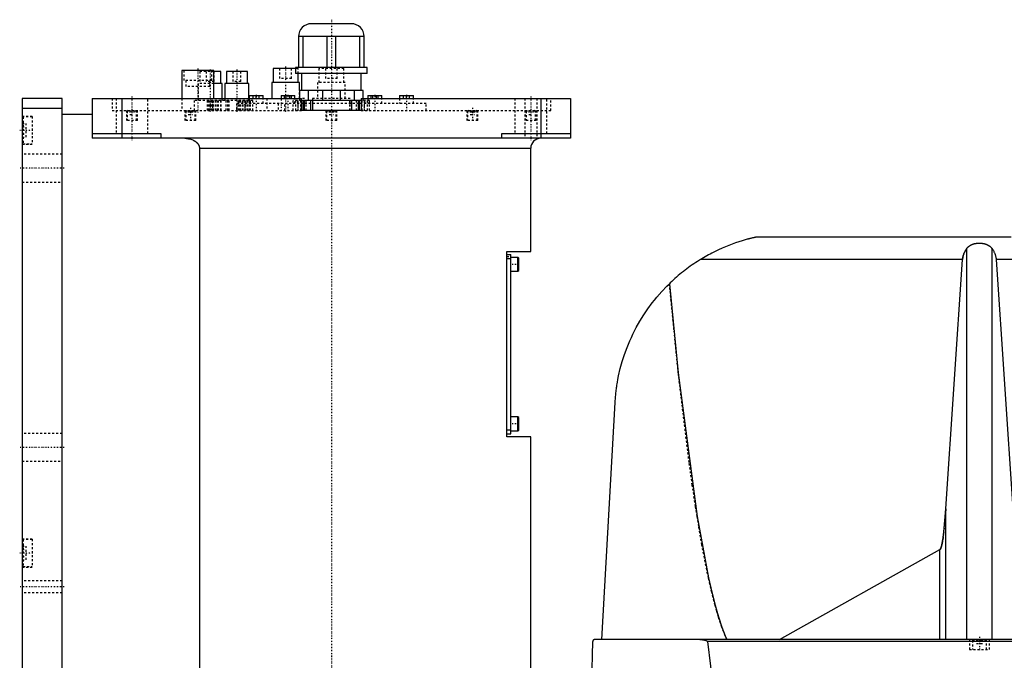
# Model space of a CAD drawing. Extents: x -156 to 706, y -136 to 715.
# Tile 2 of 5: x -156 to 338, y 106 to 428. Entities that reach past the tile are written whole.
import ezdxf

# ---------------------------------------------------------------- set-up
doc = ezdxf.new("R2010")
doc.units = 0
doc.linetypes.add('CENTER', pattern=[1.5, 0.45, -0.5, 0.05, -0.5])
doc.linetypes.add('DASHED', pattern=[2, 1, -1])
for name, color, linetype in [('AM_0', 7, 'CONTINUOUS'), ('AM_3', 7, 'DASHED'), ('AM_7', 7, 'CENTER')]:
    doc.layers.add(name, color=color, linetype=linetype)

msp = doc.modelspace()

# ---------------------------------------------------------------- linework, layer by layer
at = {"layer": 'AM_0', "color": 7, "linetype": 'CONTINUOUS'}
for p, q in [((10, 425.5), (-10, 425.5)), ((16.5, 419), (-16.5, 419)), ((-16.5, 419), (-16.5, 403.5)), ((-14.2, 403.5), (-14.2, 419)), ((-2.3, 419), (-2.3, 403.5)), ((2.3, 403.5), (2.3, 419)), ((14.2, 419), (14.2, 403.5)), ((16.5, 403.5), (16.5, 419)), ((-75, 402), (-75, 388)), ((-59, 402), (-75, 402)), ((-59, 388), (-59, 402)), ((-55.47, 401.5), (-59, 401.5)), ((-55.47, 395.5), (-55.47, 401.5)), ((-52.63, 401.5), (-52.63, 395.5)), ((-42.13, 401.5), (-52.63, 401.5)), ((-42.13, 395.5), (-42.13, 401.5)), ((-29.17, 403), (-29.17, 396)), ((-17.99, 403), (-29.17, 403)), ((-18, 403.5), (-18, 400.5)), ((18, 403.5), (-18, 403.5)), ((18, 400.5), (-18, 400.5)), ((-16.67, 396), (-16.67, 400.5)), ((-15, 400.5), (-15, 392)), ((15, 392), (15, 400.5)), ((18, 400.5), (18, 403.5)), ((-54.72, 395.5), (-59, 395.5)), ((-54.72, 388), (-54.72, 395.5)), ((-53.38, 395.5), (-53.38, 388)), ((-41.38, 395.5), (-53.38, 395.5)), ((-41.38, 388), (-41.38, 395.5)), ((-29.92, 396), (-29.92, 388)), ((-15.92, 396), (-29.92, 396)), ((-15.92, 392), (-15.92, 396)), ((16, 392), (-16, 392)), ((-16, 392), (-16, 388)), ((-11.49, 387), (-11.49, 392)), ((-4.51, 392), (-4.51, 387)), ((4.51, 387), (4.51, 392)), ((11.49, 392), (11.49, 387)), ((16, 388), (16, 392)), ((-155, 388), (-155, 48)), ((-135, 388), (-155, 388)), ((-135, 48), (-135, 388)), ((-120, 388), (-15, 388)), ((-120, 388), (-120, 368)), ((-105, 388), (-105, 368)), ((-41.17, 389.5), (-41.17, 388)), ((-41.17, 389.5), (-34.17, 389.5)), ((-34.17, 388), (-34.17, 389.5)), ((-25.25, 389.5), (-25.25, 388)), ((-25.25, 389.5), (-18.25, 389.5)), ((-18.25, 388), (-18.25, 389.5)), ((-15, 382), (-15, 388)), ((-13.71, 387), (-15, 387)), ((-13.7, 385.5), (-14.16, 385.5)), ((-14.15, 382), (-14.15, 387)), ((-13.7, 387), (-13.7, 382)), ((13.7, 387), (-13.7, 387)), ((-10.3, 382), (-10.3, 387)), ((10.3, 382), (10.3, 387)), ((13.7, 382), (13.7, 387)), ((14.16, 385.5), (13.7, 385.5)), ((15, 387), (13.71, 387)), ((14.15, 382), (14.15, 387)), ((15, 388), (120, 388)), ((15, 388), (15, 382)), ((18.25, 389.5), (18.25, 388)), ((18.25, 389.5), (25.25, 389.5)), ((25.25, 388), (25.25, 389.5)), ((34.17, 389.5), (34.17, 388)), ((34.17, 389.5), (41.17, 389.5)), ((41.17, 388), (41.17, 389.5)), ((105, 388), (105, 368)), ((120, 388), (120, 368)), ((-135, 383), (-155, 383)), ((15, 382), (-15, 382)), ((-120, 380), (-135, 380)), ((-120, 370.5), (-85.5, 370.5)), ((-85.5, 370.5), (-85.5, 368)), ((85.5, 368), (85.5, 370.5)), ((85.5, 370.5), (120, 370.5)), ((120, 368), (-120, 368)), ((-66.14, 363), (-66.14, 68)), ((-66.14, 363), (100, 363)), ((100, 311.3), (100, 363)), ((340.94, 318.5), (213.33, 318.5)), ((88, 311.3), (100, 311.3)), ((88, 218.3), (88, 311.3)), ((318.66, 116.6), (318.66, 312.71)), ((331.34, 116.6), (331.34, 312.71)), ((88, 309.8), (90, 309.8)), ((88, 307.8), (90, 307.8)), ((90, 219.8), (90, 309.8)), ((93.6, 308.3), (90, 308.3)), ((94, 307.9), (93.6, 308.3)), ((93.6, 301.3), (93.6, 308.3)), ((94, 301.7), (94, 307.9)), ((316.57, 307.16), (185.05, 307.16)), ((308.17, 182.23), (316.57, 307.16)), ((392.03, 307.16), (333.43, 307.16)), ((333.43, 307.16), (341.83, 182.23)), ((90, 301.3), (93.6, 301.3)), ((93.6, 301.3), (94, 301.7)), ((135.65, 116.6), (142.34, 235.56)), ((93.6, 228.3), (90, 228.3)), ((94, 227.9), (93.6, 228.3)), ((93.6, 221.3), (93.6, 228.3)), ((94, 221.7), (94, 227.9)), ((88, 221.8), (90, 221.8)), ((88, 219.8), (90, 219.8)), ((100, 218.3), (88, 218.3)), ((90, 221.3), (93.6, 221.3)), ((93.6, 221.3), (94, 221.7)), ((100, 25), (100, 218.3)), ((308.17, 116.6), (308.17, 182.23)), ((224.82, 116.6), (305.15, 161.71)), ((305.15, 116.6), (305.15, 161.71)), ((131.05, 115.63), (128.96, 34.5)), ((702.45, 116.6), (132.05, 116.6)), ((404.88, 115.63), (188.61, 115.63))]:
    msp.add_line(p, q, dxfattribs=at)
for points in [[(-73.48, 368, 0), (-73.23, 368, 0), (-72.69, 367.97, 0), (-72.14, 367.91, 0), (-71.86, 367.87, 0), (-71.59, 367.82, 0), (-71.05, 367.7, 0), (-70.53, 367.56, 0), (-70.04, 367.4, 0), (-69.53, 367.19, 0), (-69.24, 367.05, 0), (-69.16, 367.01, 0), (-69.07, 366.97, 0), (-69.03, 366.95, 0), (-68.99, 366.93, 0), (-68.91, 366.88, 0), (-68.83, 366.84, 0), (-68.79, 366.81, 0), (-68.75, 366.79, 0), (-68.67, 366.74, 0), (-68.59, 366.7, 0), (-68.55, 366.67, 0), (-68.51, 366.65, 0), (-68.44, 366.6, 0), (-68.36, 366.55, 0), (-68.29, 366.5, 0), (-68.21, 366.45, 0), (-68.14, 366.4, 0), (-68.11, 366.37, 0), (-68.07, 366.35, 0), (-68, 366.29, 0), (-67.93, 366.24, 0), (-67.87, 366.19, 0), (-67.8, 366.13, 0), (-67.73, 366.08, 0), (-67.7, 366.05, 0), (-67.66, 366.02, 0), (-67.6, 365.96, 0), (-67.53, 365.89, 0), (-67.46, 365.83, 0), (-67.4, 365.77, 0), (-67.33, 365.7, 0), (-67.3, 365.67, 0), (-67.27, 365.63, 0), (-67.21, 365.56, 0), (-67.15, 365.49, 0), (-67.09, 365.42, 0), (-67.03, 365.35, 0), (-66.97, 365.28, 0), (-66.94, 365.24, 0), (-66.92, 365.21, 0), (-66.86, 365.13, 0), (-66.81, 365.06, 0), (-66.76, 364.98, 0), (-66.71, 364.91, 0), (-66.67, 364.83, 0), (-66.65, 364.79, 0), (-66.62, 364.76, 0), (-66.58, 364.68, 0), (-66.54, 364.6, 0), (-66.52, 364.57, 0), (-66.5, 364.53, 0), (-66.47, 364.45, 0), (-66.43, 364.37, 0), (-66.41, 364.32, 0), (-66.4, 364.28, 0), (-66.36, 364.2, 0), (-66.33, 364.11, 0), (-66.3, 364.02, 0), (-66.28, 363.94, 0), (-66.25, 363.85, 0), (-66.24, 363.8, 0), (-66.23, 363.76, 0), (-66.21, 363.67, 0), (-66.19, 363.58, 0), (-66.18, 363.49, 0), (-66.17, 363.4, 0), (-66.16, 363.31, 0), (-66.15, 363.26, 0), (-66.15, 363.22, 0), (-66.15, 363.13, 0), (-66.14, 363.04, 0), (-66.14, 363, 0)], [(213.33, 318.5, 0), (213.33, 318.5, 0), (213.33, 318.5, 0), (213.33, 318.5, 0), (213.33, 318.5, 0), (213.33, 318.5, 0), (213.32, 318.5, 0), (213.32, 318.5, 0), (213.31, 318.5, 0), (213.3, 318.49, 0), (213.3, 318.49, 0), (213.29, 318.49, 0), (213.29, 318.49, 0), (213.28, 318.49, 0), (213.27, 318.49, 0), (213.26, 318.48, 0), (213.24, 318.48, 0), (213.23, 318.48, 0), (213.22, 318.48, 0), (213.22, 318.48, 0), (213.2, 318.47, 0), (213.19, 318.47, 0), (213.18, 318.47, 0), (213.17, 318.47, 0), (213.15, 318.46, 0), (213.13, 318.46, 0), (213.13, 318.46, 0), (213.12, 318.45, 0), (213.1, 318.45, 0), (213.07, 318.44, 0), (213.05, 318.44, 0), (213.03, 318.44, 0), (213.01, 318.43, 0), (213, 318.43, 0), (212.99, 318.42, 0), (212.96, 318.42, 0), (212.94, 318.41, 0), (212.91, 318.41, 0), (212.89, 318.4, 0), (212.86, 318.4, 0), (212.84, 318.39, 0), (212.83, 318.39, 0), (212.8, 318.39, 0), (212.78, 318.38, 0), (212.67, 318.36, 0), (212.48, 318.31, 0), (212.28, 318.27, 0), (212.18, 318.24, 0), (212.07, 318.22, 0), (211.86, 318.17, 0), (211.65, 318.12, 0), (211.42, 318.07, 0), (211.19, 318.01, 0), (210.95, 317.96, 0), (210.83, 317.93, 0), (210.71, 317.9, 0), (210.46, 317.83, 0), (210.2, 317.77, 0), (210.07, 317.74, 0), (209.94, 317.7, 0), (209.68, 317.64, 0), (209.41, 317.57, 0), (209.28, 317.53, 0), (209.14, 317.5, 0), (208.87, 317.42, 0), (208.6, 317.35, 0), (207.62, 317.08, 0), (205.96, 316.59, 0), (204.36, 316.09, 0), (202.74, 315.54, 0), (201.07, 314.95, 0), (200.23, 314.63, 0), (199.37, 314.3, 0), (197.66, 313.61, 0), (195.93, 312.87, 0), (194.2, 312.08, 0), (192.47, 311.26, 0), (190.77, 310.4, 0), (189.92, 309.95, 0), (189.09, 309.5, 0), (187.44, 308.58, 0), (185.83, 307.64, 0), (185.05, 307.16, 0)], [(316.57, 307.16, 0), (316.58, 307.32, 0), (316.61, 307.65, 0), (316.66, 307.97, 0), (316.68, 308.13, 0), (316.71, 308.3, 0), (316.78, 308.62, 0), (316.85, 308.94, 0), (316.94, 309.26, 0), (317.03, 309.57, 0), (317.14, 309.89, 0), (317.2, 310.04, 0), (317.26, 310.2, 0), (317.39, 310.51, 0), (317.52, 310.81, 0), (317.67, 311.11, 0), (317.83, 311.41, 0), (318, 311.71, 0), (318.08, 311.86, 0), (318.17, 312, 0), (318.36, 312.29, 0), (318.56, 312.57, 0), (318.66, 312.71, 0)], [(318.66, 312.71, 0), (318.7, 312.76, 0), (318.77, 312.86, 0), (318.85, 312.95, 0), (318.89, 313, 0), (318.93, 313.05, 0), (319.01, 313.14, 0), (319.09, 313.24, 0), (319.18, 313.33, 0), (319.27, 313.42, 0), (319.37, 313.51, 0), (319.41, 313.56, 0), (319.46, 313.6, 0), (319.56, 313.69, 0), (319.66, 313.77, 0), (319.76, 313.85, 0), (319.86, 313.93, 0), (319.97, 314.01, 0), (320.02, 314.05, 0), (320.07, 314.09, 0), (320.18, 314.16, 0), (320.29, 314.23, 0), (320.34, 314.26, 0), (320.4, 314.3, 0), (320.51, 314.36, 0), (320.61, 314.42, 0), (320.67, 314.45, 0), (320.72, 314.48, 0), (320.83, 314.54, 0), (320.95, 314.59, 0), (321.06, 314.65, 0), (321.18, 314.7, 0), (321.3, 314.75, 0), (321.36, 314.78, 0), (321.42, 314.8, 0), (321.54, 314.85, 0), (321.67, 314.9, 0), (321.79, 314.94, 0), (321.92, 314.99, 0), (322.05, 315.03, 0), (322.12, 315.05, 0), (322.19, 315.07, 0), (322.32, 315.1, 0), (322.45, 315.14, 0), (322.59, 315.17, 0), (322.72, 315.2, 0), (322.86, 315.23, 0), (322.93, 315.25, 0), (323, 315.26, 0), (323.14, 315.28, 0), (323.28, 315.31, 0), (323.41, 315.33, 0), (323.55, 315.35, 0), (323.69, 315.37, 0), (323.76, 315.37, 0), (323.83, 315.38, 0), (323.97, 315.4, 0), (324.11, 315.41, 0), (324.25, 315.42, 0), (324.39, 315.43, 0), (324.53, 315.43, 0), (324.59, 315.44, 0), (324.66, 315.44, 0), (324.8, 315.44, 0), (324.93, 315.44, 0), (325, 315.44, 0), (325.07, 315.44, 0), (325.2, 315.44, 0), (325.34, 315.44, 0), (325.41, 315.44, 0), (325.47, 315.43, 0), (325.61, 315.43, 0), (325.75, 315.42, 0), (325.89, 315.41, 0), (326.03, 315.4, 0), (326.17, 315.38, 0), (326.24, 315.37, 0), (326.31, 315.37, 0), (326.45, 315.35, 0), (326.59, 315.33, 0), (326.72, 315.31, 0), (326.86, 315.28, 0), (327, 315.26, 0), (327.07, 315.25, 0), (327.14, 315.23, 0), (327.28, 315.2, 0), (327.41, 315.17, 0), (327.55, 315.14, 0), (327.68, 315.1, 0), (327.81, 315.07, 0), (327.88, 315.05, 0), (327.95, 315.03, 0), (328.08, 314.99, 0), (328.21, 314.94, 0), (328.33, 314.9, 0), (328.46, 314.85, 0), (328.58, 314.8, 0), (328.64, 314.78, 0), (328.7, 314.75, 0), (328.82, 314.7, 0), (328.94, 314.65, 0), (329.05, 314.59, 0), (329.17, 314.54, 0), (329.28, 314.48, 0), (329.33, 314.45, 0), (329.39, 314.42, 0), (329.49, 314.36, 0), (329.6, 314.3, 0), (329.66, 314.26, 0), (329.71, 314.23, 0), (329.82, 314.16, 0), (329.93, 314.09, 0), (329.98, 314.05, 0), (330.03, 314.01, 0), (330.14, 313.93, 0), (330.24, 313.85, 0), (330.34, 313.77, 0), (330.44, 313.69, 0), (330.54, 313.6, 0), (330.59, 313.56, 0), (330.63, 313.51, 0), (330.73, 313.42, 0), (330.82, 313.33, 0), (330.91, 313.24, 0), (330.99, 313.14, 0), (331.07, 313.05, 0), (331.11, 313, 0), (331.15, 312.95, 0), (331.23, 312.86, 0), (331.3, 312.76, 0), (331.34, 312.71, 0)], [(331.34, 312.71, 0), (331.44, 312.57, 0), (331.64, 312.29, 0), (331.83, 312, 0), (331.92, 311.86, 0), (332, 311.71, 0), (332.17, 311.41, 0), (332.33, 311.11, 0), (332.48, 310.81, 0), (332.61, 310.51, 0), (332.74, 310.2, 0), (332.8, 310.04, 0), (332.86, 309.89, 0), (332.97, 309.57, 0), (333.06, 309.26, 0), (333.15, 308.94, 0), (333.22, 308.62, 0), (333.29, 308.3, 0), (333.32, 308.13, 0), (333.34, 307.97, 0), (333.39, 307.65, 0), (333.42, 307.32, 0), (333.43, 307.16, 0)], [(185.05, 307.16, 0), (184.58, 306.87, 0), (183.66, 306.29, 0), (182.74, 305.69, 0), (182.28, 305.39, 0), (181.83, 305.08, 0), (180.93, 304.47, 0), (180.03, 303.84, 0), (179.14, 303.2, 0), (178.26, 302.55, 0), (177.39, 301.89, 0), (176.96, 301.55, 0), (176.53, 301.21, 0), (175.67, 300.53, 0), (174.82, 299.84, 0), (173.98, 299.14, 0), (173.15, 298.42, 0), (172.33, 297.7, 0), (171.92, 297.33, 0), (171.52, 296.97, 0), (170.71, 296.22, 0), (169.92, 295.47, 0), (169.53, 295.09, 0)], [(142.34, 235.56, 0), (142.36, 235.89, 0), (142.4, 236.54, 0), (142.45, 237.19, 0), (142.47, 237.52, 0), (142.5, 237.84, 0), (142.56, 238.49, 0), (142.62, 239.13, 0), (142.68, 239.78, 0), (142.75, 240.42, 0), (142.82, 241.06, 0), (142.86, 241.37, 0), (142.9, 241.69, 0), (142.98, 242.33, 0), (143.07, 242.96, 0), (143.16, 243.59, 0), (143.25, 244.21, 0), (143.35, 244.84, 0), (143.4, 245.15, 0), (143.45, 245.46, 0), (143.56, 246.09, 0), (143.67, 246.71, 0), (143.73, 247.01, 0), (144.09, 248.86, 0), (144.93, 252.5, 0), (145.91, 256.08, 0), (147.03, 259.6, 0), (148.3, 263.06, 0), (149.7, 266.46, 0), (150.45, 268.14, 0), (151.24, 269.81, 0), (152.91, 273.09, 0), (154.72, 276.3, 0), (156.67, 279.43, 0), (158.74, 282.49, 0), (160.93, 285.46, 0), (162.07, 286.91, 0), (163.25, 288.34, 0), (165.68, 291.12, 0), (168.22, 293.79, 0), (169.53, 295.09, 0)], [(169.53, 295.09, 0), (174, 250.31, 0), (183.41, 178.3, 0), (189.13, 147.55, 0), (190.78, 140.33, 0), (192.45, 133.82, 0), (193.28, 130.82, 0), (194.12, 128.01, 0), (195.8, 122.91, 0), (197.49, 118.52, 0), (198.33, 116.6, 0)], [(305.15, 161.71, 0), (305.16, 161.71, 0), (305.16, 161.71, 0), (305.17, 161.72, 0), (305.17, 161.72, 0), (305.17, 161.72, 0), (305.18, 161.72, 0), (305.18, 161.73, 0), (305.19, 161.73, 0), (305.19, 161.73, 0), (305.2, 161.74, 0), (305.2, 161.74, 0), (305.2, 161.74, 0), (305.21, 161.74, 0), (305.21, 161.75, 0), (305.23, 161.76, 0), (305.25, 161.78, 0), (305.26, 161.79, 0), (305.29, 161.82, 0), (305.32, 161.85, 0), (305.35, 161.89, 0), (305.38, 161.93, 0), (305.41, 161.98, 0), (305.43, 162, 0), (305.44, 162.02, 0), (305.47, 162.07, 0), (305.5, 162.13, 0), (305.53, 162.18, 0), (305.56, 162.24, 0), (305.59, 162.31, 0), (305.61, 162.34, 0), (305.62, 162.37, 0), (305.65, 162.44, 0), (305.68, 162.52, 0), (305.7, 162.56, 0), (305.71, 162.6, 0), (305.74, 162.68, 0), (305.77, 162.76, 0), (305.79, 162.8, 0), (305.8, 162.85, 0), (305.83, 162.94, 0), (305.86, 163.03, 0), (305.97, 163.38, 0), (306.15, 164.08, 0), (306.32, 164.9, 0), (306.5, 165.83, 0), (306.67, 166.88, 0), (306.76, 167.44, 0), (306.84, 168.04, 0), (307.01, 169.31, 0), (307.17, 170.69, 0), (307.73, 176.38, 0), (308.17, 182.23, 0)], [(132.05, 116.6, 0), (132.02, 116.6, 0), (131.96, 116.6, 0), (131.89, 116.59, 0), (131.86, 116.58, 0), (131.83, 116.58, 0), (131.77, 116.56, 0), (131.71, 116.54, 0), (131.64, 116.51, 0), (131.58, 116.48, 0), (131.52, 116.45, 0), (131.49, 116.43, 0), (131.46, 116.41, 0), (131.4, 116.36, 0), (131.34, 116.31, 0), (131.29, 116.25, 0), (131.24, 116.18, 0), (131.21, 116.14, 0), (131.2, 116.13, 0), (131.19, 116.11, 0), (131.19, 116.1, 0), (131.18, 116.1, 0), (131.17, 116.08, 0), (131.17, 116.07, 0), (131.16, 116.06, 0), (131.16, 116.05, 0), (131.15, 116.03, 0), (131.14, 116.01, 0), (131.14, 116.01, 0), (131.13, 116, 0), (131.12, 115.98, 0), (131.12, 115.96, 0), (131.11, 115.94, 0), (131.1, 115.92, 0), (131.09, 115.89, 0), (131.09, 115.88, 0), (131.09, 115.87, 0), (131.08, 115.85, 0), (131.08, 115.82, 0), (131.07, 115.8, 0), (131.07, 115.78, 0), (131.07, 115.78, 0), (131.06, 115.77, 0), (131.06, 115.77, 0), (131.06, 115.77, 0), (131.06, 115.76, 0), (131.06, 115.76, 0), (131.06, 115.75, 0), (131.06, 115.75, 0), (131.06, 115.74, 0), (131.06, 115.74, 0), (131.06, 115.74, 0), (131.06, 115.73, 0), (131.06, 115.73, 0), (131.06, 115.72, 0), (131.06, 115.72, 0), (131.06, 115.71, 0), (131.06, 115.71, 0), (131.06, 115.71, 0), (131.06, 115.7, 0), (131.05, 115.7, 0), (131.05, 115.69, 0), (131.05, 115.69, 0), (131.05, 115.68, 0), (131.05, 115.68, 0), (131.05, 115.67, 0), (131.05, 115.67, 0), (131.05, 115.67, 0), (131.05, 115.66, 0), (131.05, 115.66, 0), (131.05, 115.65, 0), (131.05, 115.64, 0), (131.05, 115.64, 0), (131.05, 115.64, 0), (131.05, 115.63, 0), (131.05, 115.63, 0), (131.05, 115.63, 0)], [(184.85, 116.6, 0), (184.95, 116.6, 0), (185.17, 116.6, 0), (185.38, 116.59, 0), (185.5, 116.58, 0), (185.61, 116.58, 0), (185.83, 116.56, 0), (186.06, 116.54, 0), (186.29, 116.51, 0), (186.51, 116.48, 0), (186.74, 116.45, 0), (186.85, 116.43, 0), (186.97, 116.41, 0), (187.19, 116.36, 0), (187.41, 116.31, 0), (187.62, 116.26, 0), (187.83, 116.19, 0), (187.94, 116.15, 0), (187.98, 116.13, 0), (188.01, 116.12, 0), (188.03, 116.11, 0), (188.04, 116.11, 0), (188.08, 116.09, 0), (188.11, 116.08, 0), (188.13, 116.07, 0), (188.15, 116.06, 0), (188.18, 116.05, 0), (188.21, 116.03, 0), (188.23, 116.02, 0), (188.25, 116.01, 0), (188.28, 115.99, 0), (188.31, 115.97, 0), (188.35, 115.95, 0), (188.38, 115.93, 0), (188.41, 115.91, 0), (188.42, 115.9, 0), (188.44, 115.88, 0), (188.47, 115.86, 0), (188.49, 115.84, 0), (188.52, 115.81, 0), (188.53, 115.79, 0), (188.54, 115.79, 0), (188.54, 115.78, 0), (188.54, 115.78, 0), (188.54, 115.78, 0), (188.55, 115.77, 0), (188.55, 115.77, 0), (188.55, 115.76, 0), (188.56, 115.76, 0), (188.56, 115.75, 0), (188.56, 115.75, 0), (188.57, 115.75, 0), (188.57, 115.74, 0), (188.57, 115.74, 0), (188.57, 115.73, 0), (188.58, 115.73, 0), (188.58, 115.73, 0), (188.58, 115.72, 0), (188.58, 115.72, 0), (188.58, 115.71, 0), (188.59, 115.71, 0), (188.59, 115.7, 0), (188.59, 115.7, 0), (188.59, 115.69, 0), (188.6, 115.68, 0), (188.6, 115.68, 0), (188.6, 115.68, 0), (188.6, 115.67, 0), (188.6, 115.67, 0), (188.6, 115.66, 0), (188.6, 115.65, 0), (188.61, 115.65, 0), (188.61, 115.65, 0), (188.61, 115.64, 0), (188.61, 115.64, 0), (188.61, 115.63, 0), (188.61, 115.63, 0)], [(188.61, 115.63, 0), (191.63, 90.92, 0)]]:
    msp.add_polyline3d(points, dxfattribs=at)
for centre, radius, start, end in [((-10, 419), 6.5, 90, 180), ((10, 419), 6.5, 0, 90), ((105, 363), 5, 90, 180)]:
    msp.add_arc(centre, radius, start, end, dxfattribs=at)
at = {"layer": 'AM_3', "color": 6, "linetype": 'DASHED'}
for p, q in [((-74, 402), (-74, 397)), ((-65.97, 401.5), (-65.97, 395.5)), ((-59, 401.5), (-65.97, 401.5)), ((-62.72, 401.5), (-62.72, 396.5)), ((-60, 397), (-60, 402)), ((-58.72, 396.5), (-58.72, 401.5)), ((-49.38, 401.5), (-49.38, 396.5)), ((-45.38, 396.5), (-45.38, 401.5)), ((-25.92, 403), (-25.92, 398)), ((-19.92, 398), (-19.92, 403)), ((-16.67, 403), (-17.99, 403)), ((-16.67, 400.5), (-16.67, 403)), ((-6.25, 403), (-6.25, 396)), ((6.25, 403), (-6.25, 403)), ((-3, 403), (-3, 398)), ((3, 398), (3, 403)), ((6.25, 396), (6.25, 403)), ((-60, 397), (-74, 397)), ((-73, 397), (-73, 394)), ((-66.72, 395.5), (-66.72, 387)), ((-59, 395.5), (-66.72, 395.5)), ((-58.72, 396.5), (-62.72, 396.5)), ((-61, 394), (-61, 397)), ((-45.38, 396.5), (-49.38, 396.5)), ((-19.92, 398), (-25.92, 398)), ((-7, 396), (-7, 388)), ((7, 396), (-7, 396)), ((3, 398), (-3, 398)), ((7, 388), (7, 396)), ((-61, 394), (-73, 394)), ((-15.92, 388), (-15.92, 392)), ((-110, 388), (-110, 382)), ((-108, 388), (-108, 370.5)), ((-92, 370.5), (-92, 388)), ((-75, 388), (-75, 382)), ((-68.72, 387), (-68.72, 382)), ((-39.38, 387), (-68.72, 387)), ((-62.07, 382), (-62.07, 387)), ((-61.57, 382), (-61.57, 387)), ((-61.39, 387), (-61.39, 382)), ((-60.76, 387), (-60.76, 382)), ((-60.6, 382), (-60.6, 387)), ((-59.86, 382), (-59.86, 387)), ((-59.58, 382), (-59.58, 387)), ((-59, 382), (-59, 388)), ((-58.86, 382), (-58.86, 387)), ((-57.96, 382), (-57.96, 387)), ((-57.15, 382), (-57.15, 387)), ((-56.65, 382), (-56.65, 387)), ((-55.41, 382), (-55.41, 387)), ((-55.38, 387), (-55.38, 382)), ((-54.72, 387), (-54.72, 388)), ((-53.38, 388), (-53.38, 387)), ((-52.72, 382), (-52.72, 387)), ((-51.86, 382), (-51.86, 387)), ((-51.22, 382), (-51.22, 387)), ((-47.5, 385.5), (-47.5, 382)), ((-14.16, 385.5), (-47.5, 385.5)), ((-46.56, 382), (-46.56, 387)), ((-46, 382), (-46, 387)), ((-45.5, 382), (-45.5, 387)), ((-44.69, 387), (-44.69, 382)), ((-43.79, 382), (-43.79, 387)), ((-43.77, 382), (-43.77, 387)), ((-43.68, 382), (-43.68, 387)), ((-42.97, 382), (-42.97, 387)), ((-42.79, 382), (-42.79, 387)), ((-41.89, 382), (-41.89, 387)), ((-41.38, 387), (-41.38, 388)), ((-41.17, 388), (-41.17, 385.5)), ((-41.08, 382), (-41.08, 387)), ((-40.58, 382), (-40.58, 387)), ((-39.38, 382), (-39.38, 387)), ((-39.17, 388), (-39.17, 389.5)), ((-37.67, 388), (-37.67, 389.5)), ((-36.17, 388), (-36.17, 389.5)), ((-34.17, 385.5), (-34.17, 388)), ((-32.42, 388), (-32.42, 382)), ((-26.65, 385.5), (-26.65, 382)), ((-25.25, 388), (-25.25, 385.5)), ((-23.48, 388), (-23.48, 389.5)), ((-23.35, 382), (-23.35, 385.5)), ((-22.62, 388), (-22.62, 389.5)), ((-20.88, 388), (-20.88, 389.5)), ((-20.02, 388), (-20.02, 389.5)), ((-19.15, 382), (-19.15, 387)), ((-15, 387), (-19.15, 387)), ((-18.25, 385.5), (-18.25, 388)), ((-18.05, 387), (-18.05, 382)), ((-17, 387), (-17, 385.5)), ((-16.65, 382), (-16.65, 387)), ((-16, 388), (-16, 387)), ((-15.25, 382), (-15.25, 387)), ((-13.42, 388), (-15, 388)), ((14.15, 387), (-14.15, 387)), ((13.7, 385.5), (-13.7, 385.5)), ((-13.62, 382), (-13.62, 387)), ((-13.42, 382), (-13.42, 388)), ((-12.62, 382), (-12.62, 387)), ((-9.5, 388), (-9.5, 382)), ((9.5, 388), (-9.5, 388)), ((-9.3, 382), (-9.3, 387)), ((9.3, 382), (9.3, 387)), ((9.5, 382), (9.5, 388)), ((12.62, 382), (12.62, 387)), ((13.62, 382), (13.62, 387)), ((47.5, 385.5), (14.16, 385.5)), ((19.15, 387), (15, 387)), ((15.25, 387), (15.25, 382)), ((16, 387), (16, 388)), ((16.65, 382), (16.65, 387)), ((17, 385.5), (17, 387)), ((18.05, 382), (18.05, 387)), ((18.25, 388), (18.25, 385.5)), ((19.15, 382), (19.15, 387)), ((20.02, 388), (20.02, 389.5)), ((20.88, 388), (20.88, 389.5)), ((22.62, 388), (22.62, 389.5)), ((23.48, 388), (23.48, 389.5)), ((25.25, 385.5), (25.25, 388)), ((34.17, 388), (34.17, 385.5)), ((36.17, 388), (36.17, 389.5)), ((37.67, 388), (37.67, 389.5)), ((39.17, 388), (39.17, 389.5)), ((41.17, 385.5), (41.17, 388)), ((47.5, 382), (47.5, 385.5)), ((92, 388), (92, 370.5)), ((97, 388), (97, 368)), ((103, 388), (103, 368)), ((108, 370.5), (108, 388)), ((110, 382), (110, 388)), ((-110, 382), (-15, 382)), ((-102.75, 382), (-102.75, 377)), ((-101.95, 382), (-102.35, 381.6)), ((-102.35, 381.6), (-102.35, 377)), ((-97.65, 381.6), (-102.35, 381.6)), ((-101, 382), (-101, 380)), ((-100, 382), (-100, 380)), ((-99, 382), (-99, 380)), ((-97.65, 381.6), (-98.05, 382)), ((-97.65, 377), (-97.65, 381.6)), ((-97.25, 377), (-97.25, 382)), ((-73.46, 382), (-73.46, 377)), ((-72.66, 382), (-73.06, 381.6)), ((-73.06, 381.6), (-73.06, 377)), ((-68.36, 381.6), (-73.06, 381.6)), ((-71.83, 382), (-71.83, 380)), ((-71.53, 382), (-71.53, 380)), ((-71.01, 382), (-71.01, 380)), ((-70.41, 382), (-70.41, 380)), ((-69.89, 382), (-69.89, 380)), ((-69.6, 382), (-69.6, 380)), ((-68.36, 381.6), (-68.76, 382)), ((-68.36, 377), (-68.36, 381.6)), ((-67.96, 377), (-67.96, 382)), ((-2.75, 382), (-2.75, 377)), ((-1.95, 382), (-2.35, 381.6)), ((-2.35, 381.6), (-2.35, 377)), ((2.35, 381.6), (-2.35, 381.6)), ((-1.15, 382), (-1.15, 380)), ((-0.58, 382), (-0.58, 380)), ((0.58, 382), (0.58, 380)), ((1.15, 382), (1.15, 380)), ((2.35, 381.6), (1.95, 382)), ((2.35, 377), (2.35, 381.6)), ((2.75, 377), (2.75, 382)), ((15, 382), (110, 382)), ((67.96, 382), (67.96, 377)), ((68.76, 382), (68.36, 381.6)), ((68.36, 381.6), (68.36, 377)), ((73.06, 381.6), (68.36, 381.6)), ((69.6, 382), (69.6, 380)), ((69.89, 382), (69.89, 380)), ((70.41, 382), (70.41, 380)), ((71.01, 382), (71.01, 380)), ((71.53, 382), (71.53, 380)), ((71.83, 382), (71.83, 380)), ((73.06, 381.6), (72.66, 382)), ((73.06, 377), (73.06, 381.6)), ((73.46, 377), (73.46, 382)), ((97.25, 382), (97.25, 377)), ((98.05, 382), (97.65, 381.6)), ((97.65, 381.6), (97.65, 377)), ((102.35, 381.6), (97.65, 381.6)), ((99, 382), (99, 380)), ((100, 382), (100, 380)), ((101, 382), (101, 380)), ((102.35, 381.6), (101.95, 382)), ((102.35, 377), (102.35, 381.6)), ((102.75, 377), (102.75, 382)), ((-150, 379), (-155, 379)), ((-154.6, 378.75), (-155, 378.35)), ((-155, 375.46), (-153, 375.46)), ((-150, 378.75), (-154.6, 378.75)), ((-154.6, 378.75), (-154.6, 365.25)), ((-153, 368.54), (-153, 375.46)), ((-150, 379), (-150, 365)), ((-97.25, 377), (-102.75, 377)), ((-101, 380), (-99, 380)), ((-67.96, 377), (-73.46, 377)), ((-71.83, 380), (-69.6, 380)), ((2.75, 377), (-2.75, 377)), ((-1.15, 380), (1.15, 380)), ((73.46, 377), (67.96, 377)), ((69.6, 380), (71.83, 380)), ((102.75, 377), (97.25, 377)), ((99, 380), (101, 380)), ((-155, 373.73), (-153, 373.73)), ((-155, 370.27), (-153, 370.27)), ((-155, 368.54), (-153, 368.54)), ((-155, 365.65), (-154.6, 365.25)), ((-155, 365), (-150, 365)), ((-154.6, 365.25), (-150, 365.25)), ((-135, 360), (-155, 360)), ((-155, 346), (-135, 346)), ((88, 308.8), (90, 308.8)), ((-135, 220), (-155, 220)), ((-155, 206), (-135, 206)), ((-150, 167), (-155, 167)), ((-154.6, 166.75), (-155, 166.35)), ((-155, 163.46), (-153, 163.46)), ((-150, 166.75), (-154.6, 166.75)), ((-154.6, 166.75), (-154.6, 153.25)), ((-153, 156.54), (-153, 163.46)), ((-150, 167), (-150, 153)), ((-155, 161.73), (-153, 161.73)), ((-155, 158.27), (-153, 158.27)), ((-155, 156.54), (-153, 156.54)), ((-155, 153.65), (-154.6, 153.25)), ((-154.6, 153.25), (-150, 153.25)), ((-155, 153), (-150, 153)), ((-135, 146), (-155, 146)), ((-135, 140), (-155, 140)), ((320, 116.6), (320, 111.6)), ((321.9, 116.6), (321.5, 116.2)), ((321.5, 116.2), (321.5, 111.6)), ((321.5, 116.2), (328.5, 116.2)), ((323.5, 116.6), (323.5, 114.6)), ((323.5, 114.6), (326.5, 114.6)), ((325, 116.6), (325, 114.6)), ((326.5, 116.6), (326.5, 114.6)), ((328.5, 116.2), (328.1, 116.6)), ((328.5, 111.6), (328.5, 116.2)), ((330, 111.6), (330, 116.6)), ((320, 111.6), (330, 111.6))]:
    msp.add_line(p, q, dxfattribs=at)
for points in [[(318.66, 312.71, 0), (318.56, 312.57, 0), (318.36, 312.29, 0), (318.17, 312, 0), (318.08, 311.86, 0), (318, 311.71, 0), (317.83, 311.41, 0), (317.67, 311.11, 0), (317.52, 310.81, 0), (317.39, 310.51, 0), (317.26, 310.2, 0), (317.2, 310.04, 0), (317.14, 309.89, 0), (317.03, 309.57, 0), (316.94, 309.26, 0), (316.85, 308.94, 0), (316.78, 308.62, 0), (316.71, 308.3, 0), (316.68, 308.13, 0), (316.66, 307.97, 0), (316.61, 307.65, 0), (316.58, 307.32, 0), (316.57, 307.16, 0)], [(198.33, 116.6, 0), (197.49, 118.52, 0), (195.8, 122.91, 0), (194.12, 128.01, 0), (193.28, 130.82, 0), (192.45, 133.82, 0), (190.78, 140.33, 0), (189.13, 147.55, 0), (187.48, 155.47, 0), (185.84, 164.08, 0), (184.22, 173.39, 0), (183.41, 178.3, 0), (182.61, 183.38, 0), (181.01, 194.05, 0), (179.42, 205.39, 0), (174, 250.31, 0), (169.53, 295.09, 0)], [(308.17, 182.23, 0), (307.73, 176.38, 0), (307.17, 170.69, 0), (307.01, 169.31, 0), (306.84, 168.04, 0), (306.76, 167.44, 0), (306.67, 166.88, 0), (306.5, 165.83, 0), (306.32, 164.9, 0), (306.15, 164.08, 0), (305.97, 163.38, 0), (305.79, 162.8, 0), (305.7, 162.56, 0), (305.68, 162.52, 0), (305.65, 162.44, 0), (305.62, 162.37, 0), (305.61, 162.34, 0), (305.59, 162.31, 0), (305.56, 162.24, 0), (305.53, 162.18, 0), (305.5, 162.13, 0), (305.47, 162.07, 0), (305.44, 162.02, 0), (305.43, 162, 0), (305.41, 161.98, 0), (305.38, 161.93, 0), (305.35, 161.89, 0), (305.32, 161.85, 0), (305.29, 161.82, 0), (305.26, 161.79, 0), (305.25, 161.78, 0), (305.23, 161.76, 0), (305.21, 161.75, 0), (305.21, 161.74, 0), (305.2, 161.74, 0), (305.2, 161.74, 0), (305.2, 161.74, 0), (305.19, 161.73, 0), (305.19, 161.73, 0), (305.18, 161.73, 0), (305.18, 161.72, 0), (305.17, 161.72, 0), (305.17, 161.72, 0), (305.17, 161.72, 0), (305.16, 161.71, 0), (305.16, 161.71, 0), (305.15, 161.71, 0)]]:
    msp.add_polyline3d(points, dxfattribs=at)
at = {"layer": 'AM_7', "color": 4, "linetype": 'CENTER'}
for p, q in [((0, 427.5), (0, -18.4)), ((-67, 403), (-67, 381)), ((-60.72, 402.48), (-60.72, 381.02)), ((-47.38, 402.48), (-47.38, 381.02)), ((-22.92, 404.05), (-22.92, 380.95)), ((-100, 389), (-100, 367)), ((-59.36, 381.75), (-59.36, 387.25)), ((-43.29, 381.75), (-43.29, 387.25)), ((-37.67, 389.88), (-37.67, 381.62)), ((-25, 381.82), (-25, 385.68)), ((-21.75, 389.88), (-21.75, 381.62)), ((-16.65, 381.75), (-16.65, 387.25)), ((16.65, 381.75), (16.65, 387.25)), ((21.75, 389.88), (21.75, 381.62)), ((37.67, 389.88), (37.67, 381.62)), ((100, 389), (100, 367)), ((-70.71, 383.3), (-70.71, 376.7)), ((70.71, 383.3), (70.71, 376.7)), ((-149.7, 372), (-156.3, 372)), ((-134, 353), (-156, 353)), ((94.2, 304.8), (89.8, 304.8)), ((94.2, 224.8), (89.8, 224.8)), ((-134, 213), (-156, 213)), ((-149.7, 160), (-156.3, 160)), ((-134, 143), (-156, 143)), ((325, 117.9), (325, 111.3))]:
    msp.add_line(p, q, dxfattribs=at)

doc.saveas('drawing.dxf')
